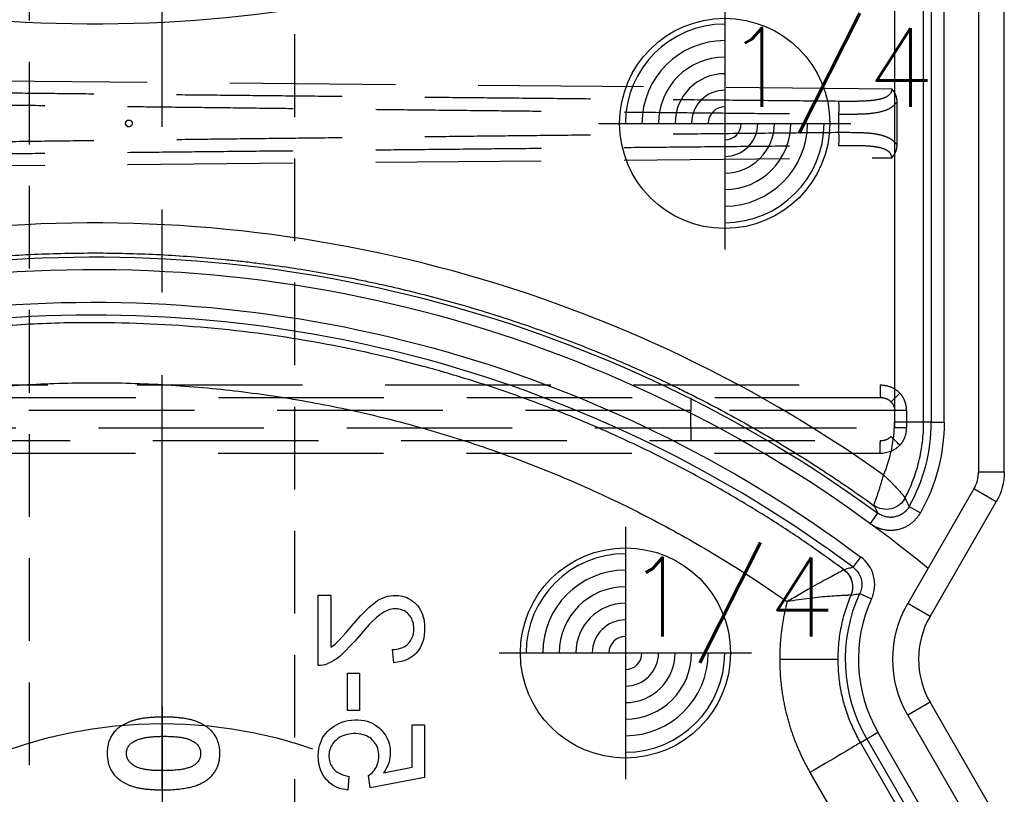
# Model space of a CAD drawing. Extents: x 2651 to 7771, y -1163 to 1075.
# Tile 200 of 256: x 4228 to 4258, y 267 to 291. Entities that reach past the tile are written whole.
import ezdxf

# ---------------------------------------------------------------- set-up
doc = ezdxf.new("R2010")
doc.units = 0
doc.header["$LTSCALE"] = 10
for name, pattern in [('CENTER', [2, 1.25, -0.25, 0.25, -0.25]), ('CNSCEN', [17, 15, -1, 0, -1]), ('CNSHID', [4, 3, -1]), ('DASHED', [0.75, 0.5, -0.25]), ('HIDDEN', [0.375, 0.25, -0.125])]:
    doc.linetypes.add(name, pattern=pattern)
doc.layers.get('0').update_dxf_attribs({"linetype": 'CONTINUOUS'})
doc.layers.get('Defpoints').update_dxf_attribs({"linetype": 'CONTINUOUS'})
for name, color, linetype in [('1', 7, 'CONTINUOUS'), ('9', 3, 'CONTINUOUS'), ('CEN', 1, 'CENTER'), ('COOL', 150, 'HIDDEN'), ('DIM', 3, 'CONTINUOUS'), ('LAYER_108', 7, 'CONTINUOUS'), ('PIN', 3, 'CONTINUOUS'), ('WL1-HL', 4, 'CNSHID'), ('WOR1-CL', 1, 'CNSCEN'), ('WOR1-DL', 7, 'CONTINUOUS')]:
    doc.layers.add(name, color=color, linetype=linetype)
doc.styles.add('china', font='txt')
doc.styles.get("Standard").update_dxf_attribs({"font": 'romans.shx'})
doc.dimstyles.new('MM& INCH5', dxfattribs={"dimtxt": 5, "dimasz": 2.5, "dimexe": 1, "dimexo": 0.5, "dimtad": 0, "dimrnd": 1.38778e-17, "dimzin": 9, "dimdsep": 46, "dimtxsty": 'Standard', "dimblk": 'CLOSED', "dimcen": 0, "dimclrd": 3, "dimclre": 3, "dimclrt": 3, "dimazin": 2, "dimtfac": 0.75, "dimtofl": 0, "dimtmove": 0, "dimatfit": 3, "dimfxl": 0, "dimtolj": 1, "dimarcsym": 0})

# ---------------------------------------------------------------- blocks, each defined once
blk = doc.blocks.new('DSD')
at = {"layer": '1', "color": 252, "linetype": 'Continuous'}
for p, q in [((465.049, 538.603), (463.478, 541.324)), ((462.095, 536.87), (460.095, 540.336)), ((463.332, 537.585), (461.731, 540.358)), ((461.955, 540.418), (463.526, 537.697)), ((461.395, 540.164), (462.996, 537.39)), ((463.332, 537.585), (462.996, 537.39)), ((463.526, 537.697), (463.332, 537.585)), ((461.422, 536.482), (462.095, 536.87)), ((465.965, 535.186), (464.199, 535.186)), ((461.422, 533.891), (462.095, 533.502)), ((460.095, 530.037), (462.095, 533.502)), ((463.542, 533.195), (463.188, 533.356)), ((463.744, 532.407), (463.511, 532.096)), ((463.226, 531.085), (462.997, 530.772)), ((462.05, 530.567), (461.711, 530.757)), ((459.422, 530.426), (460.095, 530.037)), ((459.956, 529.519), (459.179, 529.519)), ((459.956, 508.469), (459.956, 529.519)), ((460.995, 528.026), (460.995, 509.961)), ((461.384, 528.026), (460.995, 528.026)), ((461.384, 509.961), (461.384, 528.026)), ((461.384, 528.026), (461.615, 528.026)), ((461.615, 528.026), (461.615, 509.961)), ((461.615, 528.026), (462.498, 528.026)), ((462.498, 509.961), (462.498, 528.026))]:
    blk.add_line(p, q, dxfattribs=at)
at = {"layer": '1', "color": 110, "linetype": 'Continuous'}
for p, q in [((462.095, 536.87), (460.095, 540.336)), ((460.095, 530.037), (462.095, 533.502)), ((459.956, 508.469), (459.956, 529.519))]:
    blk.add_line(p, q, dxfattribs=at)
at = {"layer": '1', "color": 7, "linetype": 'Continuous'}
for p, q in [((459.422, 539.947), (461.422, 536.482)), ((461.422, 533.891), (459.422, 530.426)), ((459.421, 530.426), (459.422, 530.426)), ((459.179, 529.519), (459.179, 508.469))]:
    blk.add_line(p, q, dxfattribs=at)
at = {"layer": '1', "color": 6, "linetype": 'DASHED'}
for p, q in [((499.898, 528.58), (462.919, 528.58)), ((462.138, 527.673), (462.138, 528.191)), ((462.138, 528.191), (462.482, 528.191)), ((462.482, 528.191), (462.482, 527.673)), ((468.644, 528.191), (462.482, 528.191)), ((501.545, 528.191), (468.644, 528.191)), ((468.644, 528.191), (468.644, 527.673)), ((462.138, 527.673), (462.482, 527.673)), ((462.482, 527.673), (468.644, 527.673)), ((468.644, 527.673), (501.545, 527.673)), ((462.919, 527.284), (499.898, 527.284)), ((500.665, 520.364), (462.577, 520.032)), ((462.417, 519.645), (462.417, 518.343)), ((464.183, 518.715), (464.183, 519.273)), ((462.577, 517.956), (500.665, 517.624))]:
    blk.add_line(p, q, dxfattribs=at)
at = {"layer": '1', "color": 252, "linetype": 'Continuous', "extrusion": (0, 0, -1)}
for centre, radius, start, end in [((-459.179, 535.186), 4.796, 150, 204.5316), ((-459.179, 535.186), 3.368, 150, 210), ((-486.693, 563.151), 38.753, 263.8121, 306.7396), ((-466.562, 528.026), 5.567, 0, 29.3797), ((-486.693, 563.151), 40.124, 263.7932, 306.1972)]:
    blk.add_arc(centre, radius, start, end, dxfattribs=at)
at = {"layer": '1', "color": 252, "linetype": 'Continuous'}
for centre, radius, start, end in [((459.179, 535.186), 4.408, 335.4684, 30), ((486.693, 563.151), 38.365, 233.2604, 276.1879), ((466.562, 528.026), 5.178, 150.6203, 180), ((460.992, 529.519), 1.036, 150, 180)]:
    blk.add_arc(centre, radius, start, end, dxfattribs=at)
at = {"layer": '1', "color": 110, "linetype": 'Continuous', "extrusion": (0, 0, -1)}
blk.add_arc((-459.179, 535.186), 3.368, 150, 210, dxfattribs=at)
at = {"layer": '1', "color": 7, "linetype": 'Continuous'}
blk.add_arc((459.179, 535.186), 2.591, 330, 30, dxfattribs=at)
at = {"layer": '1', "color": 110, "linetype": 'Continuous'}
for centre, radius, start, end in [((486.693, 563.151), 39.735, 230.6179, 276.2068), ((460.992, 529.519), 1.036, 150, 180)]:
    blk.add_arc(centre, radius, start, end, dxfattribs=at)
at = {"layer": '1', "color": 7, "linetype": 'Continuous', "extrusion": (0, 0, -1)}
blk.add_arc((-460.992, 529.519), 1.814, 0, 30, dxfattribs=at)
at = {"layer": '1', "color": 252, "linetype": 'Continuous', "extrusion": (0, 0, -1)}
for centre, major_axis, ratio, start_param, end_param in [((465.097, 538.603), (1.57, 0.907), 0.013094, 3.15032, 4.689719), ((464.408, 533), (0.172, -0.624), 0.999938, 0.905626, 2.235967), ((464.408, 533), (0.401, -0.509), 0.999839, 1.303937, 2.634034), ((462.748, 530.009), (-0.564, -0.318), 0.999946, 0.992523, 2.709571), ((462.747, 530.009), (0.618, -0.194), 0.998759, 3.317721, 5.033378)]:
    blk.add_ellipse(centre, major_axis=major_axis, ratio=ratio, start_param=start_param, end_param=end_param, dxfattribs=at)
at = {"layer": '1', "color": 7, "linetype": 'Continuous', "extrusion": (0, 0, -1)}
blk.add_ellipse((460.992, 529.519), major_axis=(1.814, 0), ratio=0.999975, start_param=3.141593, end_param=3.665156, dxfattribs=at)
at = {"layer": '1', "color": 7, "linetype": 'Continuous'}
blk.add_ellipse((466.538, 528.026), major_axis=(-4.039, 0), ratio=1, start_param=5.878177, end_param=6.283185, dxfattribs=at)
at = {"layer": '1', "color": 252, "linetype": 'Continuous'}
for centre, start_param, end_param in [((486.674, 563.151), 0.952596, 1.678692), ((486.674, 474.837), 4.604494, 5.330589)]:
    blk.add_ellipse(centre, major_axis=(-41.149, 0), ratio=1, start_param=start_param, end_param=end_param, dxfattribs=at)
at = {"layer": '1', "color": 6, "linetype": 'DASHED', "extrusion": (0, 0, -1)}
for centre, major_axis, ratio, start_param, end_param in [((462.322, 528.719), (-0.28, 0.27), 0.01818, 1.589635, 2.951754), ((468.651, 528.191), (0, -0.389), 0.017452, 1.570796, 3.141593), ((462.322, 527.145), (-0.28, -0.27), 0.01818, 3.331431, 4.69355), ((468.651, 527.673), (0, -0.389), 0.017452, 0, 1.570796), ((464.19, 519.273), (-0.004, 0.389), 0.017452, 4.712558, 6.17271), ((464.19, 518.715), (-0.004, -0.389), 0.017452, 0.110475, 1.570627)]:
    blk.add_ellipse(centre, major_axis=major_axis, ratio=ratio, start_param=start_param, end_param=end_param, dxfattribs=at)
at = {"layer": '1', "color": 7, "linetype": 'Continuous'}
for points, knots in [([(484.61, 539.131), (484.539, 539.13), (484.4, 539.129), (484.2, 539.116), (484.015, 539.096), (483.845, 539.066), (483.69, 539.03), (483.552, 538.984), (483.427, 538.931), (483.353, 538.886), (483.317, 538.865)], [0, 0, 0, 0, 0.161071, 0.310789, 0.449904, 0.578376, 0.696617, 0.805987, 0.906562, 1, 1, 1, 1]), ([(486.281, 538.023), (486.28, 538.052), (486.279, 538.109), (486.272, 538.192), (486.258, 538.272), (486.24, 538.348), (486.216, 538.421), (486.187, 538.491), (486.152, 538.556), (486.112, 538.618), (486.067, 538.677), (486.016, 538.732), (485.96, 538.785), (485.897, 538.833), (485.83, 538.879), (485.757, 538.921), (485.679, 538.96), (485.594, 538.996), (485.502, 539.028), (485.402, 539.056), (485.292, 539.079), (485.173, 539.098), (485.046, 539.112), (484.909, 539.123), (484.763, 539.13), (484.662, 539.13), (484.61, 539.131)], [0, 0, 0, 0, 0.038217, 0.074867, 0.110158, 0.144454, 0.17808, 0.211171, 0.243687, 0.275872, 0.308376, 0.341263, 0.37515, 0.409655, 0.445157, 0.482073, 0.520576, 0.560554, 0.603108, 0.648689, 0.697948, 0.750768, 0.807309, 0.867656, 0.931861, 1, 1, 1, 1]), ([(483.317, 538.865), (483.282, 538.84), (483.213, 538.79), (483.123, 538.704), (483.047, 538.612), (482.984, 538.511), (482.935, 538.404), (482.901, 538.289), (482.881, 538.167), (482.878, 538.083), (482.876, 538.04)], [0, 0, 0, 0, 0.132314, 0.2587, 0.380912, 0.500535, 0.620923, 0.742376, 0.868281, 1, 1, 1, 1]), ([(483.458, 538.026), (483.459, 538.051), (483.461, 538.101), (483.481, 538.174), (483.512, 538.242), (483.55, 538.294), (483.585, 538.333), (483.618, 538.36), (483.654, 538.386), (483.695, 538.409), (483.741, 538.431), (483.79, 538.452), (483.845, 538.47), (483.904, 538.487), (483.969, 538.502), (484.041, 538.515), (484.12, 538.526), (484.205, 538.534), (484.298, 538.541), (484.398, 538.546), (484.505, 538.548), (484.579, 538.549), (484.617, 538.549)], [0, 0, 0, 0, 0.053834, 0.105543, 0.158054, 0.211987, 0.240207, 0.269794, 0.301343, 0.334608, 0.370284, 0.408089, 0.448681, 0.492069, 0.538664, 0.590371, 0.646388, 0.707195, 0.772947, 0.843643, 0.919308, 1, 1, 1, 1]), ([(484.617, 538.549), (484.666, 538.549), (484.761, 538.548), (484.897, 538.542), (485.021, 538.53), (485.133, 538.515), (485.233, 538.494), (485.322, 538.47), (485.399, 538.441), (485.465, 538.406), (485.52, 538.368), (485.568, 538.327), (485.609, 538.284), (485.642, 538.238), (485.668, 538.189), (485.686, 538.137), (485.697, 538.082), (485.699, 538.045), (485.7, 538.026)], [0, 0, 0, 0, 0.110734, 0.212341, 0.305502, 0.389835, 0.46669, 0.535262, 0.596763, 0.651066, 0.701036, 0.74786, 0.791833, 0.834284, 0.875334, 0.916035, 0.957652, 1, 1, 1, 1]), ([(482.876, 538.04), (482.877, 538.012), (482.878, 537.957), (482.886, 537.875), (482.9, 537.797), (482.919, 537.721), (482.943, 537.648), (482.973, 537.579), (483.009, 537.512), (483.05, 537.449), (483.096, 537.388), (483.149, 537.331), (483.207, 537.277), (483.271, 537.228), (483.341, 537.182), (483.416, 537.139), (483.497, 537.1), (483.584, 537.064), (483.679, 537.032), (483.782, 537.005), (483.893, 536.982), (484.014, 536.963), (484.143, 536.948), (484.281, 536.938), (484.428, 536.931), (484.528, 536.931), (484.58, 536.93)], [0, 0, 0, 0, 0.036635, 0.072034, 0.106626, 0.140306, 0.173619, 0.206426, 0.239067, 0.271883, 0.30484, 0.338529, 0.372616, 0.407548, 0.443719, 0.481312, 0.520113, 0.560913, 0.604025, 0.650075, 0.699572, 0.752363, 0.808789, 0.868954, 0.932675, 1, 1, 1, 1]), ([(484.58, 537.511), (484.529, 537.512), (484.431, 537.512), (484.29, 537.52), (484.161, 537.53), (484.044, 537.546), (483.94, 537.565), (483.849, 537.59), (483.769, 537.618), (483.701, 537.652), (483.644, 537.69), (483.594, 537.73), (483.552, 537.773), (483.517, 537.818), (483.49, 537.866), (483.471, 537.917), (483.46, 537.971), (483.458, 538.007), (483.458, 538.026)], [0, 0, 0, 0, 0.112115, 0.215802, 0.310203, 0.395993, 0.47341, 0.542778, 0.604548, 0.659357, 0.708764, 0.755356, 0.798687, 0.840017, 0.880203, 0.919733, 0.959049, 1, 1, 1, 1]), ([(484.58, 536.93), (484.632, 536.931), (484.734, 536.931), (484.882, 536.938), (485.021, 536.949), (485.151, 536.963), (485.272, 536.983), (485.385, 537.006), (485.489, 537.033), (485.583, 537.066), (485.671, 537.102), (485.752, 537.141), (485.827, 537.183), (485.896, 537.227), (485.959, 537.275), (486.017, 537.326), (486.067, 537.38), (486.113, 537.437), (486.153, 537.497), (486.188, 537.561), (486.216, 537.629), (486.24, 537.7), (486.258, 537.776), (486.272, 537.855), (486.279, 537.938), (486.28, 537.994), (486.281, 538.023)], [0, 0, 0, 0, 0.068491, 0.133077, 0.193829, 0.251083, 0.304401, 0.354408, 0.401295, 0.444701, 0.485692, 0.524676, 0.562307, 0.597947, 0.632474, 0.665752, 0.697985, 0.729586, 0.760825, 0.792355, 0.824313, 0.857156, 0.890927, 0.92596, 0.962061, 1, 1, 1, 1]), ([(485.7, 538.026), (485.699, 538.008), (485.698, 537.972), (485.687, 537.92), (485.67, 537.871), (485.645, 537.825), (485.613, 537.781), (485.575, 537.741), (485.529, 537.704), (485.495, 537.682), (485.477, 537.671)], [0, 0, 0, 0, 0.124035, 0.242846, 0.360342, 0.479042, 0.599334, 0.725488, 0.858549, 1, 1, 1, 1]), ([(485.477, 537.671), (485.453, 537.658), (485.403, 537.631), (485.318, 537.599), (485.223, 537.572), (485.116, 537.549), (484.998, 537.533), (484.868, 537.52), (484.728, 537.513), (484.631, 537.512), (484.58, 537.511)], [0, 0, 0, 0, 0.088871, 0.186355, 0.294078, 0.412237, 0.541778, 0.682703, 0.835096, 1, 1, 1, 1]), ([(462.05, 530.567), (462.061, 530.587), (462.086, 530.625), (462.128, 530.679), (462.16, 530.711), (462.181, 530.731), (462.186, 530.734), (462.194, 530.742), (462.207, 530.753), (462.239, 530.778), (462.286, 530.809), (462.327, 530.83), (462.353, 530.841), (462.358, 530.844), (462.368, 530.848), (462.374, 530.85), (462.39, 530.857), (462.422, 530.868), (462.477, 530.883), (462.522, 530.89), (462.556, 530.894), (462.567, 530.895), (462.584, 530.896), (462.59, 530.896), (462.602, 530.897), (462.63, 530.897), (462.681, 530.894), (462.726, 530.887), (462.76, 530.88), (462.771, 530.878), (462.793, 530.872), (462.804, 530.868), (462.837, 530.858), (462.879, 530.841), (462.92, 530.821), (462.949, 530.804), (462.959, 530.798), (462.978, 530.785), (462.988, 530.778), (462.997, 530.772)], [0, 0, 0, 0, 0.0625, 0.125, 0.1875, 0.1875, 0.203125, 0.203125, 0.21875, 0.25, 0.3125, 0.375, 0.375, 0.390625, 0.390625, 0.40625, 0.40625, 0.4375, 0.5, 0.5625, 0.5625, 0.59375, 0.59375, 0.609375, 0.609375, 0.625, 0.6875, 0.75, 0.75, 0.78125, 0.78125, 0.8125, 0.8125, 0.875, 0.9375, 0.9375, 0.96875, 0.96875, 1, 1, 1, 1]), ([(463.127, 530.534), (463.124, 530.531), (463.121, 530.527), (463.117, 530.517), (463.112, 530.507), (463.111, 530.503), (463.109, 530.498), (463.107, 530.494), (463.105, 530.489), (463.101, 530.479), (463.095, 530.465), (463.089, 530.446), (463.086, 530.44), (463.081, 530.426), (463.079, 530.419), (463.07, 530.397), (463.059, 530.364), (463.04, 530.31), (463.026, 530.269), (463.015, 530.237), (463.012, 530.226), (463.004, 530.204), (462.993, 530.17), (462.974, 530.111), (462.958, 530.06), (462.946, 530.022), (462.94, 530.002), (462.934, 529.982), (462.929, 529.969), (462.927, 529.962), (462.921, 529.942), (462.917, 529.928), (462.911, 529.908), (462.908, 529.901), (462.904, 529.887), (462.894, 529.852), (462.875, 529.79), (462.858, 529.733), (462.846, 529.69), (462.84, 529.668), (462.832, 529.643), (462.829, 529.632), (462.828, 529.627), (462.825, 529.618)], [0, 0, 0, 0, 0.0625, 0.125, 0.125, 0.15625, 0.15625, 0.171875, 0.171875, 0.1875, 0.25, 0.25, 0.28125, 0.28125, 0.3125, 0.3125, 0.375, 0.4375, 0.5, 0.5, 0.53125, 0.53125, 0.5625, 0.625, 0.6875, 0.6875, 0.71875, 0.734375, 0.734375, 0.75, 0.75, 0.78125, 0.78125, 0.796875, 0.796875, 0.8125, 0.875, 0.9375, 0.9375, 0.96875, 0.984375, 0.992188, 1, 1, 1, 1]), ([(491.031, 523.143), (490.723, 523.11), (490.262, 523.065), (489.722, 523.022), (489.491, 523.006), (489.337, 522.996), (489.259, 522.991), (488.565, 522.948), (487.331, 522.9), (485.483, 522.913), (484.252, 522.979), (483.33, 523.049), (482.869, 523.09), (482.331, 523.146), (482.101, 523.172), (481.947, 523.19), (481.87, 523.2), (481.18, 523.284), (479.961, 523.463), (478.157, 523.812), (476.376, 524.241), (474.619, 524.75), (472.886, 525.339), (471.176, 526.008), (470.052, 526.508), (469.354, 526.838), (469.215, 526.905), (469.007, 527.006), (468.937, 527.04), (468.799, 527.109), (468.453, 527.281), (468.11, 527.458), (467.292, 527.892), (466.216, 528.495), (464.646, 529.472), (463.628, 530.172), (463.127, 530.534)], [0, 0, 0, 0, 0.03125, 0.046875, 0.054688, 0.054688, 0.0625, 0.0625, 0.125, 0.1875, 0.25, 0.25, 0.28125, 0.296875, 0.304688, 0.304688, 0.3125, 0.3125, 0.375, 0.4375, 0.5, 0.5625, 0.625, 0.6875, 0.75, 0.75, 0.765625, 0.765625, 0.773438, 0.773438, 0.78125, 0.8125, 0.8125, 0.875, 0.9375, 1, 1, 1, 1]), ([(462.173, 530.308), (462.127, 530.219), (462.041, 530.041), (461.929, 529.768), (461.834, 529.489), (461.755, 529.206), (461.714, 529.013), (461.687, 528.867), (461.679, 528.818), (461.668, 528.744), (461.664, 528.719), (461.657, 528.67), (461.641, 528.547), (461.621, 528.324), (461.615, 528.126), (461.615, 528.026)], [0, 0, 0, 0, 0.125, 0.25, 0.375, 0.5, 0.625, 0.625, 0.6875, 0.6875, 0.71875, 0.71875, 0.75, 0.875, 1, 1, 1, 1]), ([(462.173, 530.308), (462.181, 530.294), (462.187, 530.287), (462.19, 530.283), (462.192, 530.279), (462.195, 530.275), (462.198, 530.272), (462.205, 530.264), (462.214, 530.253), (462.226, 530.238), (462.23, 530.233), (462.239, 530.222), (462.244, 530.217), (462.259, 530.199), (462.281, 530.174), (462.319, 530.131), (462.347, 530.1), (462.369, 530.075), (462.377, 530.067), (462.393, 530.05), (462.417, 530.024), (462.459, 529.979), (462.495, 529.941), (462.523, 529.912), (462.537, 529.898), (462.552, 529.883), (462.561, 529.873), (462.566, 529.868), (462.581, 529.853), (462.591, 529.843), (462.611, 529.823), (462.621, 529.813), (462.652, 529.782), (462.673, 529.762), (462.705, 529.731), (462.716, 529.721), (462.737, 529.7), (462.759, 529.68), (462.786, 529.654), (462.806, 529.636), (462.814, 529.628), (462.818, 529.624), (462.825, 529.618)], [0, 0, 0, 0, 0.125, 0.15625, 0.15625, 0.171875, 0.171875, 0.1875, 0.25, 0.25, 0.28125, 0.28125, 0.3125, 0.3125, 0.375, 0.4375, 0.5, 0.5, 0.53125, 0.53125, 0.5625, 0.625, 0.6875, 0.6875, 0.71875, 0.734375, 0.734375, 0.75, 0.75, 0.78125, 0.78125, 0.8125, 0.8125, 0.875, 0.875, 0.90625, 0.90625, 0.9375, 0.96875, 0.984375, 0.992188, 1, 1, 1, 1])]:
    blk.add_open_spline(points, degree=3, knots=knots, dxfattribs=at)
at = {"layer": '1', "color": 252, "linetype": 'Continuous'}
for points, weights in [([(465.965, 535.186), (465.965, 536.393), (465.653, 537.558), (465.049, 538.603)], [1, 0.977274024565, 0.977274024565, 1]), ([(465.739, 533.443), (465.889, 534.013), (465.965, 534.597), (465.965, 535.186)], [1, 0.994458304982, 0.994458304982, 1]), ([(490.56, 527.041), (481.685, 526.077), (473.041, 528.306), (465.739, 533.443)], [1, 0.957116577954, 0.957116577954, 1])]:
    blk.add_rational_spline(points, weights, degree=3, dxfattribs=at)
for points, knots in [([(463.526, 537.697), (463.597, 537.566), (463.739, 537.305), (463.906, 536.894), (464.038, 536.474), (464.131, 536.047), (464.188, 535.617), (464.195, 535.33), (464.199, 535.186)], [0, 0, 0, 0, 0.169839, 0.338408, 0.505707, 0.671739, 0.836503, 1, 1, 1, 1]), ([(464.199, 535.186), (464.194, 535.022), (464.185, 534.693), (464.109, 534.202), (463.99, 533.717), (463.87, 533.406), (463.81, 533.25)], [0, 0, 0, 0, 0.247617, 0.496822, 0.747616, 1, 1, 1, 1]), ([(463.809, 533.249), (463.813, 533.25), (463.828, 533.25), (463.891, 533.252), (463.936, 533.254), (464.05, 533.259), (464.119, 533.262), (464.272, 533.271), (464.357, 533.277), (464.633, 533.298), (464.839, 533.319), (465.278, 533.372), (465.505, 533.405), (465.739, 533.443)], [0, 0, 0, 0, 0.125, 0.125, 0.25, 0.25, 0.375, 0.375, 0.5, 0.5, 0.75, 0.75, 1, 1, 1, 1]), ([(464.023, 532.479), (464.027, 532.482), (464.036, 532.487), (464.088, 532.517), (464.18, 532.568), (464.334, 532.649), (464.63, 532.809), (465.043, 533.036), (465.455, 533.277), (465.666, 533.4), (465.739, 533.443)], [0, 0, 0, 0, 0.083761, 0.167399, 0.250167, 0.369334, 0.50054, 0.749939, 0.9138, 1, 1, 1, 1]), ([(463.188, 533.356), (463.09, 533.141), (463.069, 532.898), (463.186, 532.44), (463.322, 532.237), (463.511, 532.096)], [0, 0, 0, 0, 0.5, 0.5, 1, 1, 1, 1]), ([(463.744, 532.407), (463.701, 532.444), (463.613, 532.521), (463.524, 532.677), (463.48, 532.853), (463.482, 533.033), (463.522, 533.142), (463.542, 533.195)], [0, 0, 0, 0, 0.192519, 0.396173, 0.603829, 0.807483, 1, 1, 1, 1]), ([(463.81, 533.25), (463.782, 533.243), (463.753, 533.237), (463.664, 533.219), (463.603, 533.207), (463.542, 533.195)], [0, 0, 0, 0, 0.320336, 0.320336, 1, 1, 1, 1]), ([(463.744, 532.407), (463.782, 532.417), (463.82, 532.426), (463.914, 532.45), (463.968, 532.464), (464.023, 532.479)], [0, 0, 0, 0, 0.409752, 0.409752, 1, 1, 1, 1]), ([(464.023, 532.479), (464.378, 532.222), (465.095, 531.703), (466.214, 530.966), (467.376, 530.255), (468.583, 529.575), (469.835, 528.93), (471.131, 528.321), (472.47, 527.753), (473.851, 527.229), (475.274, 526.752), (477.26, 526.172), (481.032, 525.318), (485.084, 524.958), (488.752, 525.048), (490.12, 525.175), (490.803, 525.238)], [0, 0, 0, 0, 0.046368, 0.093547, 0.141537, 0.190338, 0.23995, 0.290372, 0.341606, 0.393651, 0.446506, 0.500173, 0.612317, 0.8549, 0.92745, 1, 1, 1, 1]), ([(463.226, 531.085), (463.197, 531.107), (463.136, 531.147), (463.039, 531.197), (462.971, 531.223), (462.927, 531.237), (462.918, 531.24), (462.901, 531.245), (462.874, 531.253), (462.847, 531.259), (462.794, 531.27), (462.722, 531.282), (462.649, 531.285), (462.604, 531.285), (462.595, 531.285), (462.576, 531.285), (462.549, 531.283), (462.521, 531.281), (462.467, 531.275), (462.395, 531.264), (462.325, 531.245), (462.273, 531.227), (462.255, 531.221), (462.23, 531.211), (462.221, 531.208), (462.204, 531.201), (462.162, 531.182), (462.09, 531.145), (462.029, 531.105), (461.985, 531.072), (461.963, 531.055), (461.942, 531.038), (461.928, 531.026), (461.921, 531.02), (461.888, 530.989), (461.837, 530.936), (461.769, 530.851), (461.73, 530.79), (461.711, 530.757)], [0, 0, 0, 0, 0.0625, 0.125, 0.1875, 0.1875, 0.203125, 0.203125, 0.21875, 0.25, 0.25, 0.3125, 0.375, 0.375, 0.390625, 0.390625, 0.40625, 0.4375, 0.4375, 0.5, 0.5625, 0.5625, 0.59375, 0.59375, 0.609375, 0.609375, 0.625, 0.6875, 0.75, 0.75, 0.78125, 0.796875, 0.796875, 0.8125, 0.8125, 0.875, 0.9375, 1, 1, 1, 1])]:
    blk.add_open_spline(points, degree=3, knots=knots, dxfattribs=at)
at = {"layer": '1', "color": 7, "linetype": 'Continuous'}
for points in [[(463.81, 533.25), (463.81, 533.25), (463.81, 533.25), (463.81, 533.25)], [(464.023, 532.479), (464.023, 532.479), (464.023, 532.479), (464.023, 532.479)], [(463.127, 530.534), (463.127, 530.534), (463.126, 530.534), (463.126, 530.534)], [(462.173, 530.308), (462.173, 530.308), (462.173, 530.308), (462.173, 530.308)]]:
    blk.add_open_spline(points, degree=3, dxfattribs=at)
at = {"layer": '1', "color": 252, "linetype": 'Continuous'}
for points in [[(463.127, 530.534), (463.083, 530.614), (463.04, 530.693), (462.997, 530.772)], [(462.05, 530.567), (462.09, 530.481), (462.131, 530.395), (462.173, 530.308)]]:
    blk.add_open_spline(points, degree=3, dxfattribs=at)
at = {"layer": '1', "color": 6, "linetype": 'DASHED'}
for points, degree in [([(462.332, 528.719), (462.486, 528.878), (462.706, 528.968), (462.929, 528.968)], 3), ([(462.929, 528.968), (499.908, 528.968)], 1), ([(485.379, 526.896), (462.929, 526.896)], 1), ([(499.908, 526.896), (488.074, 526.896)], 1), ([(462.417, 518.343), (462.418, 518.118), (462.577, 517.956)], 2)]:
    blk.add_open_spline(points, degree=degree, dxfattribs=at)
for points, degree, knots in [([(462.929, 528.968), (462.929, 528.867), (462.928, 528.766), (462.924, 528.622), (462.923, 528.579), (462.918, 528.58)], 3, [0, 0, 0, 0, 0.5, 0.5, 1, 1, 1, 1]), ([(462.138, 528.191), (462.14, 528.223), (462.143, 528.319), (462.178, 528.459), (462.244, 528.606), (462.303, 528.681), (462.332, 528.719)], 3, [0, 0, 0, 0, 0.166765, 0.499709, 0.74986, 1, 1, 1, 1]), ([(462.919, 528.58), (462.855, 528.574), (462.737, 528.563), (462.642, 528.489), (462.598, 528.455)], 3, [0, 0, 0, 0, 0.537431, 1, 1, 1, 1]), ([(462.332, 527.145), (462.303, 527.184), (462.245, 527.261), (462.184, 527.392), (462.146, 527.529), (462.141, 527.625), (462.138, 527.673)], 3, [0, 0, 0, 0, 0.257807, 0.499585, 0.749789, 1, 1, 1, 1]), ([(462.482, 527.673), (462.483, 527.648), (462.487, 527.598), (462.519, 527.503), (462.566, 527.447), (462.598, 527.409)], 3, [0, 0, 0, 0, 0.256307, 0.500716, 1, 1, 1, 1]), ([(462.598, 527.409), (462.625, 527.386), (462.684, 527.338), (462.795, 527.294), (462.876, 527.288), (462.919, 527.284)], 3, [0, 0, 0, 0, 0.302174, 0.635337, 1, 1, 1, 1]), ([(462.929, 526.896), (462.817, 526.896), (462.707, 526.918), (462.503, 527.002), (462.409, 527.066), (462.332, 527.145)], 3, [0, 0, 0, 0, 0.5, 0.5, 1, 1, 1, 1]), ([(462.929, 526.896), (462.929, 526.987), (462.928, 527.095), (462.924, 527.247), (462.923, 527.285), (462.918, 527.284)], 3, [0, 0, 0, 0, 0.5, 0.5, 1, 1, 1, 1]), ([(462.577, 520.032), (462.501, 519.954), (462.459, 519.854), (462.418, 519.755), (462.417, 519.645)], 2, [0, 0, 0, 0.5, 0.5, 1, 1, 1]), ([(464.185, 519.659), (464.028, 519.658), (463.725, 519.656), (463.325, 519.666), (463.006, 519.7), (462.784, 519.763), (462.624, 519.868), (462.591, 519.98), (462.577, 520.032)], 3, [0, 0, 0, 0, 0.260791, 0.501616, 0.674867, 0.809902, 0.913469, 1, 1, 1, 1]), ([(462.417, 519.645), (462.448, 519.609), (462.514, 519.534), (462.64, 519.449), (462.794, 519.381), (462.98, 519.33), (463.241, 519.291), (463.641, 519.274), (463.981, 519.273), (464.183, 519.273)], 3, [0, 0, 0, 0, 0.082658, 0.172087, 0.270427, 0.379295, 0.499881, 0.702652, 1, 1, 1, 1]), ([(464.183, 518.715), (464.076, 518.715), (463.876, 518.716), (463.603, 518.711), (463.38, 518.703), (463.093, 518.681), (462.817, 518.627), (462.561, 518.506), (462.465, 518.397), (462.417, 518.343)], 3, [0, 0, 0, 0, 0.158259, 0.294378, 0.408401, 0.500412, 0.750075, 0.87518, 1, 1, 1, 1]), ([(462.577, 517.956), (462.578, 517.975), (462.581, 518.013), (462.61, 518.082), (462.695, 518.177), (462.923, 518.279), (463.279, 518.32), (463.725, 518.332), (464.028, 518.33), (464.185, 518.328)], 3, [0, 0, 0, 0, 0.031222, 0.062499, 0.124805, 0.249453, 0.499309, 0.739649, 1, 1, 1, 1])]:
    blk.add_open_spline(points, degree=degree, knots=knots, dxfattribs=at)
for points in [[(500.663, 520.032), (489.514, 519.905), (477.159, 519.779), (464.185, 519.659)], [(464.183, 519.273), (477.159, 519.399), (489.514, 519.544), (500.665, 519.7)], [(500.665, 518.288), (489.514, 518.444), (477.159, 518.589), (464.183, 518.715)], [(464.185, 518.328), (477.159, 518.209), (489.514, 518.083), (500.663, 517.956)]]:
    blk.add_rational_spline(points, [1, 0.984198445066, 0.984198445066, 1], degree=3, dxfattribs=at)
at = {"layer": 'CEN'}
blk.add_circle((485.625, 518.994), 0.102, dxfattribs=at)
blk = doc.blocks.new('*D178')
at = {"layer": 'Defpoints', "color": 0}
for p in [(4171.684, 387.642), (4446.684, 255.642), (4473.321, 255.642)]:
    blk.add_point(p, dxfattribs=at)
at = {"layer": 'DIM', "color": 3, "lineweight": -2}
blk.add_line((4447.184, 255.642), (4473.321, 255.642), dxfattribs=at)
at = {"layer": 'DIM', "color": 3, "insert": (4496.327, 255.642), "char_height": 5, "attachment_point": 5}
blk.add_mtext('\\A1;132 [5.197]', dxfattribs=at)
blk = doc.blocks.new('_Closed')
at = {"color": 0, "linetype": 'ByBlock', "lineweight": -2}
for p, q in [((-1, 0.167), (0, 0)), ((-1, 0.167), (-1, -0.167)), ((0, 0), (-1, -0.167)), ((0, 0), (-1, 0))]:
    blk.add_line(p, q, dxfattribs=at)
blk = doc.blocks.new('*D179')
at = {"layer": 'Defpoints', "color": 0}
for p in [(4171.684, 387.642), (4473.321, 263.642), (4381.212, 262.642)]:
    blk.add_point(p, dxfattribs=at)
at = {"layer": 'DIM', "color": 3, "lineweight": -2}
for p, q in [((4463.321, 262.642), (4468.321, 263.642)), ((4468.321, 263.642), (4473.321, 263.642)), ((4381.712, 262.642), (4463.321, 262.642))]:
    blk.add_line(p, q, dxfattribs=at)
at = {"layer": 'DIM', "color": 3, "insert": (4496.327, 263.642), "char_height": 5, "attachment_point": 5}
blk.add_mtext('\\A1;125 [4.921]', dxfattribs=at)
blk = doc.blocks.new('*D180')
at = {"layer": 'Defpoints', "color": 0}
for p in [(4171.684, 387.642), (4446.684, 212.642), (4473.321, 212.642)]:
    blk.add_point(p, dxfattribs=at)
at = {"layer": 'DIM', "color": 3, "lineweight": -2}
blk.add_line((4447.184, 212.642), (4473.321, 212.642), dxfattribs=at)
at = {"layer": 'DIM', "color": 3, "insert": (4493.946, 212.642), "char_height": 5, "attachment_point": 5}
blk.add_mtext('\\A1;175 [6.89]', dxfattribs=at)
blk = doc.blocks.new('*D181')
at = {"layer": 'Defpoints', "color": 0}
for p in [(4171.684, 387.642), (4446.684, 182.642), (4473.321, 182.642)]:
    blk.add_point(p, dxfattribs=at)
at = {"layer": 'DIM', "color": 3, "lineweight": -2}
blk.add_line((4447.184, 182.642), (4473.321, 182.642), dxfattribs=at)
at = {"layer": 'DIM', "color": 3, "insert": (4496.684, 182.642), "char_height": 5, "attachment_point": 5}
blk.add_mtext('\\A1;205 [8.071]', dxfattribs=at)
blk = doc.blocks.new('*D182')
at = {"layer": 'Defpoints', "color": 0}
for p in [(4171.684, 387.642), (4446.684, 162.642), (4473.321, 162.642)]:
    blk.add_point(p, dxfattribs=at)
at = {"layer": 'DIM', "color": 3, "lineweight": -2}
blk.add_line((4447.184, 162.642), (4473.321, 162.642), dxfattribs=at)
at = {"layer": 'DIM', "color": 3, "insert": (4496.684, 162.642), "char_height": 5, "attachment_point": 5}
blk.add_mtext('\\A1;225 [8.858]', dxfattribs=at)
blk = doc.blocks.new('*D183')
at = {"layer": 'Defpoints', "color": 0}
for p in [(4171.684, 387.642), (4446.684, 119.642), (4473.321, 119.642)]:
    blk.add_point(p, dxfattribs=at)
at = {"layer": 'DIM', "color": 3, "lineweight": -2}
blk.add_line((4447.184, 119.642), (4473.321, 119.642), dxfattribs=at)
at = {"layer": 'DIM', "color": 3, "insert": (4499.065, 119.642), "char_height": 5, "attachment_point": 5}
blk.add_mtext('\\A1;268 [10.551]', dxfattribs=at)
blk = doc.blocks.new('*D184')
at = {"layer": 'Defpoints', "color": 0}
for p in [(4171.684, 387.642), (4446.684, 12.642), (4473.321, 12.642)]:
    blk.add_point(p, dxfattribs=at)
at = {"layer": 'DIM', "color": 3, "lineweight": -2}
blk.add_line((4447.184, 12.642), (4473.321, 12.642), dxfattribs=at)
at = {"layer": 'DIM', "color": 3, "insert": (4499.065, 12.642), "char_height": 5, "attachment_point": 5}
blk.add_mtext('\\A1;375 [14.764]', dxfattribs=at)
blk = doc.blocks.new('*D185')
at = {"layer": 'Defpoints', "color": 0}
for p in [(4171.684, 387.642), (4446.684, 55.642), (4473.321, 55.642)]:
    blk.add_point(p, dxfattribs=at)
at = {"layer": 'DIM', "color": 3, "lineweight": -2}
blk.add_line((4447.184, 55.642), (4473.321, 55.642), dxfattribs=at)
at = {"layer": 'DIM', "color": 3, "insert": (4499.065, 55.642), "char_height": 5, "attachment_point": 5}
blk.add_mtext('\\A1;332 [13.071]', dxfattribs=at)
blk = doc.blocks.new('*D186')
at = {"layer": 'Defpoints', "color": 0}
for p in [(4171.684, 387.642), (4381.212, -22.358), (4473.321, -22.358)]:
    blk.add_point(p, dxfattribs=at)
at = {"layer": 'DIM', "color": 3, "lineweight": -2}
blk.add_line((4381.712, -22.358), (4473.321, -22.358), dxfattribs=at)
at = {"layer": 'DIM', "color": 3, "insert": (4499.065, -22.358), "char_height": 5, "attachment_point": 5}
blk.add_mtext('\\A1;410 [16.142]', dxfattribs=at)
blk = doc.blocks.new('*D187')
at = {"layer": 'Defpoints', "color": 0}
for p in [(4171.684, 387.642), (4274.104, -57.358), (4473.321, -57.358)]:
    blk.add_point(p, dxfattribs=at)
at = {"layer": 'DIM', "color": 3, "lineweight": -2}
blk.add_line((4274.604, -57.358), (4473.321, -57.358), dxfattribs=at)
at = {"layer": 'DIM', "color": 3, "insert": (4496.684, -57.358), "char_height": 5, "attachment_point": 5}
blk.add_mtext('\\A1;445 [17.52]', dxfattribs=at)
blk = doc.blocks.new('*D188')
at = {"layer": 'Defpoints', "color": 0}
for p in [(4171.684, 387.642), (4271.924, -104.358), (4473.321, -104.358)]:
    blk.add_point(p, dxfattribs=at)
at = {"layer": 'DIM', "color": 3, "lineweight": -2}
blk.add_line((4272.424, -104.358), (4473.321, -104.358), dxfattribs=at)
at = {"layer": 'DIM', "color": 3, "insert": (4496.684, -104.358), "char_height": 5, "attachment_point": 5}
blk.add_mtext('\\A1;492 [19.37]', dxfattribs=at)
blk = doc.blocks.new('*D189')
at = {"layer": 'Defpoints', "color": 0}
for p in [(4171.684, 387.642), (4285.884, -124.358), (4473.321, -124.358)]:
    blk.add_point(p, dxfattribs=at)
at = {"layer": 'DIM', "color": 3, "lineweight": -2}
blk.add_line((4286.384, -124.358), (4473.321, -124.358), dxfattribs=at)
at = {"layer": 'DIM', "color": 3, "insert": (4499.065, -124.358), "char_height": 5, "attachment_point": 5}
blk.add_mtext('\\A1;512 [20.157]', dxfattribs=at)
blk = doc.blocks.new('*D193')
at = {"layer": 'Defpoints', "color": 0}
for p in [(4171.684, 387.642), (4401.864, -82.358), (4473.321, -82.358)]:
    blk.add_point(p, dxfattribs=at)
at = {"layer": 'DIM', "color": 3, "lineweight": -2}
blk.add_line((4402.364, -82.358), (4473.321, -82.358), dxfattribs=at)
at = {"layer": 'DIM', "color": 3, "insert": (4499.065, -82.358), "char_height": 5, "attachment_point": 5}
blk.add_mtext('\\A1;470 [18.504]', dxfattribs=at)
blk = doc.blocks.new('*D199')
at = {"layer": 'Defpoints', "color": 0}
for p in [(4171.684, 387.642), (4256.684, -119.598), (4256.684, -149.953)]:
    blk.add_point(p, dxfattribs=at)
at = {"layer": 'DIM', "color": 3, "lineweight": -2}
blk.add_line((4256.684, -120.098), (4256.684, -149.953), dxfattribs=at)
at = {"layer": 'DIM', "color": 3, "insert": (4256.684, -170.935), "char_height": 5, "attachment_point": 5, "rotation": 90}
blk.add_mtext('\\A1;85 [3.346]', dxfattribs=at)
blk = doc.blocks.new('*D200')
at = {"layer": 'Defpoints', "color": 0}
for p in [(4171.684, 387.642), (4278.684, -131.558), (4278.684, -149.953)]:
    blk.add_point(p, dxfattribs=at)
at = {"layer": 'DIM', "color": 3, "lineweight": -2}
blk.add_line((4278.684, -132.058), (4278.684, -149.953), dxfattribs=at)
at = {"layer": 'DIM', "color": 3, "insert": (4278.684, -172.959), "char_height": 5, "attachment_point": 5, "rotation": 90}
blk.add_mtext('\\A1;107 [4.213]', dxfattribs=at)
blk = doc.blocks.new('*D201')
at = {"layer": 'Defpoints', "color": 0}
for p in [(4171.684, 387.642), (4296.684, -137.358), (4296.684, -149.953)]:
    blk.add_point(p, dxfattribs=at)
at = {"layer": 'DIM', "color": 3, "lineweight": -2}
blk.add_line((4296.684, -137.858), (4296.684, -149.953), dxfattribs=at)
at = {"layer": 'DIM', "color": 3, "insert": (4296.684, -172.959), "char_height": 5, "attachment_point": 5, "rotation": 90}
blk.add_mtext('\\A1;125 [4.921]', dxfattribs=at)
blk = doc.blocks.new('*D202')
at = {"layer": 'Defpoints', "color": 0}
for p in [(4171.684, 387.642), (4246.684, -84.778), (4246.684, -149.953)]:
    blk.add_point(p, dxfattribs=at)
at = {"layer": 'DIM', "color": 3, "lineweight": -2}
blk.add_line((4246.684, -85.278), (4246.684, -149.953), dxfattribs=at)
at = {"layer": 'DIM', "color": 3, "insert": (4246.684, -170.935), "char_height": 5, "attachment_point": 5, "rotation": 90}
blk.add_mtext('\\A1;75 [2.953]', dxfattribs=at)
blk = doc.blocks.new('*D203')
at = {"layer": 'Defpoints', "color": 0}
for p in [(4171.684, 387.642), (4368.684, -115.538), (4368.684, -149.953)]:
    blk.add_point(p, dxfattribs=at)
at = {"layer": 'DIM', "color": 3, "lineweight": -2}
blk.add_line((4368.684, -116.038), (4368.684, -149.953), dxfattribs=at)
at = {"layer": 'DIM', "color": 3, "insert": (4368.684, -172.959), "char_height": 5, "attachment_point": 5, "rotation": 90}
blk.add_mtext('\\A1;197 [7.756]', dxfattribs=at)
blk = doc.blocks.new('*X8')
at = {"color": 0}
for p, q in [((745.423, 286.51), (747.026, 288.113)), ((745.479, 285.86), (747.676, 288.057)), ((769.614, 286.66), (771.046, 288.092)), ((769.624, 285.963), (771.743, 288.082)), ((745.698, 285.371), (748.165, 287.838)), ((769.819, 285.451), (772.255, 287.887)), ((746.025, 284.992), (748.544, 287.51)), ((770.129, 285.053), (772.653, 287.577)), ((746.455, 284.714), (748.822, 287.081)), ((770.539, 284.757), (772.949, 287.167)), ((747.01, 284.562), (748.974, 286.526)), ((771.067, 284.578), (773.128, 286.639)), ((771.802, 284.605), (773.101, 285.904)), ((747.817, 284.662), (748.874, 285.719))]:
    blk.add_line(p, q, dxfattribs=at)
blk = doc.blocks.new('117')
at = {"layer": 'WL1-HL'}
for centre, radius in [((254.95, 1693.104), 13.87), ((254.95, 1693.104), 10.3), ((242.865, 1693.104), 1.785), ((267.035, 1693.104), 1.785)]:
    blk.add_circle(centre, radius, dxfattribs=at)
at = {"layer": 'WOR1-CL'}
for p, q in [((254.95, 1707.474), (254.95, 1678.734)), ((269.32, 1693.104), (240.58, 1693.104))]:
    blk.add_line(p, q, dxfattribs=at)
at = {"layer": 'WL1-HL'}
blk.add_blockref('*X8', (-504.334, 1406.767), dxfattribs=at)
at = {"layer": '9', "style": 'china'}
blk.add_text('2-117', height=2, dxfattribs=at).set_placement((251.365, 1693.722))
at = {"layer": 'WOR1-DL', "style": 'china', "oblique": 20}
blk.add_text('ARRK', height=0.8, dxfattribs=at).set_placement((256.305, 1696.027))
blk = doc.blocks.new('A$C257357D5')
at = {"layer": 'COOL', "color": 1, "linetype": 'CENTER'}
blk.add_line((61, -60.106), (61, 35), dxfattribs=at)
at = {"layer": 'COOL'}
blk.add_lwpolyline([(57, -49.388), (57, 32.691), (61, 35), (65, 32.691), (65, -49.388)], dxfattribs=at)
blk.add_blockref('117', (-193.95, -1725.104), dxfattribs=at)
blk = doc.blocks.new('*U6', base_point=(965.4695, 1808.9548))
blk.add_circle((965.4695, 1808.9548), 0.5)
for radius, start, end in [(0.4724, 90, 180), (0.3937, 90, 180), (0.315, 90, 180), (0.2362, 90, 180), (0.1575, 90, 180), (0.0787, 90, 180), (0.0787, 270, 0), (0.1575, 270, 0), (0.2362, 270, 0), (0.315, 270, 0), (0.3937, 270, 0), (0.4724, 270, 0)]:
    blk.add_arc((965.4695, 1808.9548), radius, start, end)
at = {"layer": 'PIN'}
for p, q in [((965.4695, 1809.5548), (965.4695, 1808.3548)), ((964.8695, 1808.9548), (966.0695, 1808.9548))]:
    blk.add_line(p, q, dxfattribs=at)

msp = doc.modelspace()

# ---------------------------------------------------------------- linework, layer by layer
at = {"layer": 'CEN'}
msp.add_circle((4231.684, 287.642), 0.1, dxfattribs=at)
at = {"layer": 'LAYER_108', "color": 0, "linetype": 'Continuous'}
for p, q in [((4237.404, 271.271), (4237.404, 273.386)), ((4237.404, 273.386), (4237.781, 273.386)), ((4237.781, 273.386), (4237.781, 271.817)), ((4239.691, 271.345), (4239.65, 271.749)), ((4238.291, 271.03), (4238.652, 271.03)), ((4238.291, 269.902), (4238.291, 271.03)), ((4238.652, 271.03), (4238.652, 269.902)), ((4238.652, 269.902), (4238.291, 269.902)), ((4240.24, 269.472), (4240.616, 269.472)), ((4240.24, 268.195), (4240.24, 269.472)), ((4240.616, 269.472), (4240.616, 267.881)), ((4239.379, 268.022), (4240.24, 268.195)), ((4238.332, 267.913), (4238.297, 267.501)), ((4238.972, 267.57), (4238.923, 267.94)), ((4240.616, 267.881), (4238.972, 267.57))]:
    msp.add_line(p, q, dxfattribs=at)
for points in [[(4237.781, 271.817, 0), (4237.911, 271.91, 0), (4238.029, 272.018, 0), (4238.14, 272.137, 0), (4238.245, 272.258, 0), (4238.464, 272.519, 0), (4238.688, 272.778, 0), (4238.927, 273.018, 0), (4239.196, 273.222, 0), (4239.267, 273.263, 0), (4239.341, 273.299, 0), (4239.418, 273.329, 0), (4239.496, 273.353, 0), (4239.577, 273.369, 0), (4239.659, 273.379, 0), (4239.742, 273.382, 0), (4239.824, 273.378, 0), (4239.889, 273.369, 0), (4239.952, 273.356, 0), (4240.015, 273.338, 0), (4240.076, 273.315, 0), (4240.135, 273.287, 0), (4240.196, 273.252, 0), (4240.254, 273.211, 0), (4240.309, 273.165, 0), (4240.359, 273.116, 0), (4240.408, 273.061, 0), (4240.451, 273.001, 0), (4240.49, 272.939, 0), (4240.523, 272.873, 0), (4240.55, 272.806, 0), (4240.572, 272.737, 0), (4240.59, 272.666, 0), (4240.602, 272.594, 0), (4240.614, 272.494, 0), (4240.618, 272.393, 0), (4240.616, 272.292, 0), (4240.606, 272.191, 0), (4240.589, 272.092, 0), (4240.57, 272.014, 0), (4240.545, 271.938, 0), (4240.515, 271.864, 0), (4240.478, 271.794, 0), (4240.444, 271.739, 0), (4240.406, 271.687, 0), (4240.363, 271.638, 0), (4240.318, 271.593, 0), (4240.269, 271.551, 0), (4240.211, 271.51, 0), (4240.15, 271.474, 0), (4240.087, 271.443, 0), (4240.022, 271.416, 0), (4239.914, 271.383, 0), (4239.803, 271.36, 0), (4239.691, 271.345, 0)], [(4239.65, 271.749, 0), (4239.71, 271.751, 0), (4239.769, 271.757, 0), (4239.828, 271.767, 0), (4239.886, 271.782, 0), (4239.931, 271.798, 0), (4239.975, 271.817, 0), (4240.017, 271.84, 0), (4240.058, 271.867, 0), (4240.088, 271.89, 0), (4240.116, 271.916, 0), (4240.143, 271.944, 0), (4240.168, 271.974, 0), (4240.191, 272.005, 0), (4240.215, 272.044, 0), (4240.235, 272.086, 0), (4240.253, 272.129, 0), (4240.267, 272.173, 0), (4240.281, 272.235, 0), (4240.289, 272.298, 0), (4240.292, 272.362, 0), (4240.291, 272.425, 0), (4240.286, 272.479, 0), (4240.277, 272.533, 0), (4240.263, 272.585, 0), (4240.245, 272.636, 0), (4240.227, 272.676, 0), (4240.206, 272.714, 0), (4240.182, 272.751, 0), (4240.155, 272.785, 0), (4240.126, 272.818, 0), (4240.098, 272.844, 0), (4240.069, 272.868, 0), (4240.039, 272.89, 0), (4240.007, 272.91, 0), (4239.974, 272.928, 0), (4239.932, 272.945, 0), (4239.888, 272.959, 0), (4239.843, 272.969, 0), (4239.798, 272.975, 0), (4239.754, 272.978, 0), (4239.71, 272.978, 0), (4239.666, 272.974, 0), (4239.622, 272.966, 0), (4239.56, 272.951, 0), (4239.499, 272.929, 0), (4239.441, 272.903, 0), (4239.384, 272.873, 0), (4239.263, 272.794, 0), (4239.151, 272.703, 0), (4239.045, 272.603, 0), (4238.944, 272.499, 0), (4238.518, 272.004, 0), (4238.062, 271.542, 0), (4237.972, 271.475, 0), (4237.878, 271.414, 0), (4237.779, 271.361, 0), (4237.677, 271.317, 0)], [(4238.297, 267.501, 0), (4238.215, 267.512, 0), (4238.134, 267.528, 0), (4238.054, 267.551, 0), (4237.976, 267.58, 0), (4237.916, 267.608, 0), (4237.857, 267.641, 0), (4237.801, 267.678, 0), (4237.748, 267.719, 0), (4237.699, 267.764, 0), (4237.646, 267.819, 0), (4237.598, 267.878, 0), (4237.555, 267.942, 0), (4237.518, 268.008, 0), (4237.486, 268.079, 0), (4237.459, 268.153, 0), (4237.438, 268.228, 0), (4237.422, 268.305, 0), (4237.408, 268.418, 0), (4237.403, 268.532, 0), (4237.409, 268.646, 0), (4237.424, 268.759, 0), (4237.442, 268.841, 0), (4237.467, 268.921, 0), (4237.498, 268.999, 0), (4237.536, 269.073, 0), (4237.58, 269.144, 0), (4237.631, 269.211, 0), (4237.687, 269.274, 0), (4237.748, 269.331, 0), (4237.812, 269.384, 0), (4237.88, 269.432, 0), (4237.951, 269.475, 0), (4238.025, 269.513, 0), (4238.117, 269.551, 0), (4238.212, 269.58, 0), (4238.308, 269.602, 0), (4238.406, 269.616, 0), (4238.505, 269.622, 0), (4238.604, 269.622, 0), (4238.703, 269.613, 0), (4238.8, 269.597, 0), (4238.88, 269.577, 0), (4238.959, 269.55, 0), (4239.034, 269.517, 0), (4239.107, 269.478, 0), (4239.175, 269.432, 0), (4239.24, 269.381, 0), (4239.301, 269.324, 0), (4239.356, 269.263, 0), (4239.398, 269.21, 0), (4239.436, 269.154, 0), (4239.47, 269.095, 0), (4239.499, 269.034, 0), (4239.524, 268.971, 0), (4239.548, 268.895, 0), (4239.565, 268.817, 0), (4239.575, 268.738, 0), (4239.58, 268.659, 0), (4239.579, 268.574, 0), (4239.571, 268.488, 0), (4239.555, 268.404, 0), (4239.532, 268.322, 0), (4239.502, 268.243, 0), (4239.467, 268.167, 0), (4239.425, 268.093, 0), (4239.379, 268.022, 0)], [(4238.923, 267.94, 0), (4238.961, 267.965, 0), (4238.996, 267.993, 0), (4239.029, 268.024, 0), (4239.06, 268.057, 0), (4239.089, 268.091, 0), (4239.121, 268.137, 0), (4239.15, 268.186, 0), (4239.175, 268.236, 0), (4239.196, 268.288, 0), (4239.212, 268.344, 0), (4239.224, 268.402, 0), (4239.231, 268.46, 0), (4239.234, 268.519, 0), (4239.232, 268.579, 0), (4239.226, 268.638, 0), (4239.216, 268.698, 0), (4239.2, 268.755, 0), (4239.183, 268.805, 0), (4239.161, 268.852, 0), (4239.135, 268.898, 0), (4239.106, 268.941, 0), (4239.073, 268.981, 0), (4239.037, 269.019, 0), (4238.998, 269.054, 0), (4238.956, 269.085, 0), (4238.911, 269.112, 0), (4238.864, 269.136, 0), (4238.815, 269.156, 0), (4238.765, 269.172, 0), (4238.691, 269.189, 0), (4238.616, 269.2, 0), (4238.54, 269.205, 0), (4238.463, 269.204, 0), (4238.399, 269.2, 0), (4238.334, 269.192, 0), (4238.27, 269.179, 0), (4238.207, 269.162, 0), (4238.146, 269.139, 0), (4238.092, 269.114, 0), (4238.04, 269.084, 0), (4237.99, 269.05, 0), (4237.944, 269.011, 0), (4237.909, 268.978, 0), (4237.877, 268.942, 0), (4237.847, 268.904, 0), (4237.82, 268.864, 0), (4237.796, 268.823, 0), (4237.777, 268.781, 0), (4237.76, 268.738, 0), (4237.747, 268.693, 0), (4237.738, 268.648, 0), (4237.731, 268.603, 0), (4237.728, 268.551, 0), (4237.728, 268.499, 0), (4237.732, 268.448, 0), (4237.74, 268.397, 0), (4237.752, 268.35, 0), (4237.768, 268.305, 0), (4237.787, 268.261, 0), (4237.81, 268.219, 0), (4237.836, 268.179, 0), (4237.865, 268.142, 0), (4237.898, 268.106, 0), (4237.933, 268.074, 0), (4237.971, 268.045, 0), (4238.012, 268.019, 0), (4238.055, 267.996, 0), (4238.099, 267.976, 0), (4238.175, 267.949, 0), (4238.253, 267.928, 0), (4238.332, 267.913, 0)]]:
    msp.add_polyline3d(points, dxfattribs=at)
msp.add_arc((4237.429, 271.975), 0.704, 267.9845, 290.6318, dxfattribs=at)

# ---------------------------------------------------------------- block references
at = {"layer": 'DIM', "rotation": 180}
msp.add_blockref('DSD', (4717.309, 806.636), dxfattribs=at)
at = {"layer": 'DIM'}
msp.add_blockref('A$C257357D5', (4171.684, 287.642), dxfattribs=at)
at = {"layer": 'PIN', "xscale": 6.35, "yscale": 6.35, "zscale": 6.35}
for p in [(4249.684, 287.642), (4246.684, 271.642)]:
    msp.add_blockref('*U6', p, dxfattribs=at)

# ---------------------------------------------------------------- texts
at = {"layer": 'PIN', "color": 4}
for p in [(4249.684, 288.142), (4246.684, 272.142)]:
    msp.add_text('1/4', height=2.3813, dxfattribs=at).set_placement(p)

# ---------------------------------------------------------------- dimensions: what is measured, and where the dimension line sits
at = {"layer": 'DIM'}
for feature_location, offset, dtype, picture, middle in [((4446.684, 255.642), (26.637, 0), 0, '*D178', (4496.327, 255.642)), ((4381.212, 262.642), (92.109, 1), 0, '*D179', (4496.327, 263.642)), ((4446.684, 212.642), (26.637, 0), 0, '*D180', (4493.946, 212.642)), ((4446.684, 182.642), (26.637, 0), 0, '*D181', (4496.684, 182.642)), ((4446.684, 162.642), (26.637, 0), 0, '*D182', (4496.684, 162.642)), ((4446.684, 119.642), (26.637, 0), 0, '*D183', (4499.065, 119.642)), ((4446.684, 12.642), (26.637, 0), 0, '*D184', (4499.065, 12.642)), ((4446.684, 55.642), (26.637, 0), 0, '*D185', (4499.065, 55.642)), ((4381.212, -22.358), (92.109, 0), 0, '*D186', (4499.065, -22.358)), ((4274.104, -57.358), (199.217, 0), 0, '*D187', (4496.684, -57.358)), ((4271.924, -104.358), (201.397, 0), 0, '*D188', (4496.684, -104.358)), ((4285.884, -124.358), (187.437, 0), 0, '*D189', (4499.065, -124.358)), ((4401.864, -82.358), (71.457, 0), 0, '*D193', (4499.065, -82.358)), ((4256.684, -119.598), (0, -30.355), 1, '*D199', (4256.684, -170.935)), ((4278.684, -131.558), (0, -18.395), 1, '*D200', (4278.684, -172.959)), ((4296.684, -137.358), (0, -12.595), 1, '*D201', (4296.684, -172.959)), ((4246.684, -84.778), (0, -65.175), 1, '*D202', (4246.684, -170.935)), ((4368.684, -115.538), (0, -34.415), 1, '*D203', (4368.684, -172.959))]:
    dim = msp.add_ordinate_dim(feature_location=feature_location, offset=offset, dtype=dtype, origin=(4171.684, 387.642), dimstyle='MM& INCH5', dxfattribs=at)
    dim.commit()
    dim.dimension.update_dxf_attribs({"geometry": picture, "text_midpoint": middle})

doc.saveas('drawing.dxf')
